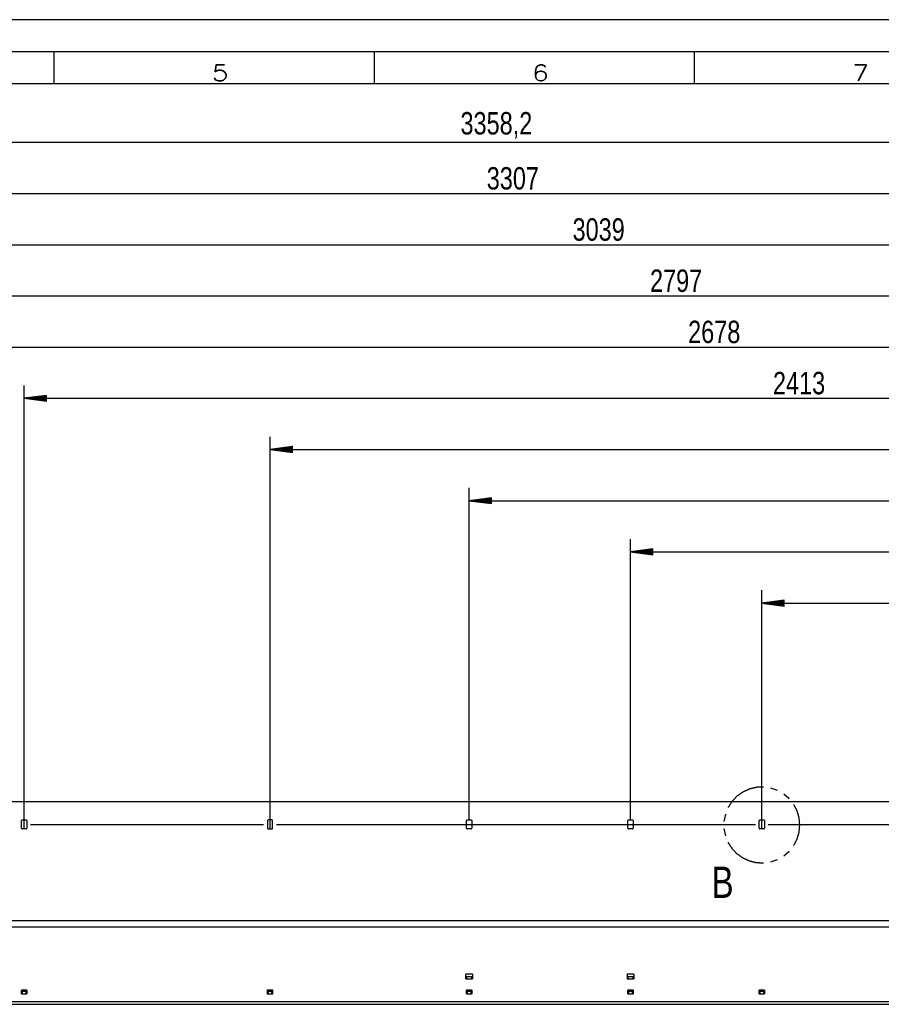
# Model space of a CAD drawing. Header units: millimetres. Extents: x -4 to 841, y -4 to 594.
# Tile 6 of 17: x 215 to 350, y 440 to 594. Entities that reach past the tile are written whole.
import ezdxf

# ---------------------------------------------------------------- set-up
doc = ezdxf.new("R2010")
doc.units = ezdxf.units.MM
doc.layers.add('1', color=7, linetype='Continuous')
doc.styles.add('SEACAD_Arial', font='arial.ttf', dxfattribs={"width": 0.75})
doc.styles.add('SEACAD_simplex_shx', font='simplex.shx', dxfattribs={"width": 0.587})

msp = doc.modelspace()

# ---------------------------------------------------------------- linework, layer by layer
at = {"layer": '1', "color": 7, "linetype": 'Continuous'}
for p, q in [((841, 594), (0, 594)), ((836, 589), (5, 589)), ((220.5, 584), (220.5, 589)), ((270.5, 584), (270.5, 589)), ((320.5, 584), (320.5, 589)), ((831, 584), (10, 584)), ((457.09, 574.83), (121.27, 574.83)), ((126.39, 566.83), (457.09, 566.83)), ((153.19, 558.83), (457.09, 558.83)), ((177.39, 550.83), (457.09, 550.83)), ((189.29, 542.83), (457.09, 542.83)), ((215.79, 467.53), (215.79, 536.83)), ((219.29, 535.29), (215.79, 534.83)), ((215.79, 534.83), (457.09, 534.83)), ((215.79, 534.83), (219.29, 534.37)), ((219.29, 534.83), (215.79, 534.83)), ((219.29, 534.83), (215.79, 534.83)), ((219.29, 534.88), (216.18, 534.88)), ((219.29, 534.78), (216.18, 534.78)), ((219.29, 534.93), (216.57, 534.93)), ((219.29, 534.73), (216.57, 534.73)), ((219.29, 534.98), (216.95, 534.98)), ((219.29, 534.67), (216.95, 534.67)), ((219.29, 535.03), (217.34, 535.03)), ((219.29, 534.62), (217.34, 534.62)), ((219.29, 535.08), (217.72, 535.08)), ((219.29, 534.57), (217.72, 534.57)), ((219.29, 535.13), (218.11, 535.13)), ((219.29, 534.52), (218.11, 534.52)), ((219.29, 535.18), (218.49, 535.18)), ((219.29, 534.47), (218.49, 534.47)), ((219.29, 535.23), (218.88, 535.23)), ((219.29, 534.42), (218.88, 534.42)), ((219.29, 535.28), (219.27, 535.28)), ((219.29, 535.28), (219.27, 535.28)), ((219.29, 534.37), (219.27, 534.37)), ((219.29, 534.37), (219.27, 534.37)), ((219.29, 534.37), (219.29, 535.29)), ((254.19, 467.53), (254.19, 528.83)), ((257.69, 527.29), (254.19, 526.83)), ((254.19, 526.83), (457.09, 526.83)), ((254.19, 526.83), (257.69, 526.37)), ((257.69, 526.83), (254.19, 526.83)), ((257.69, 526.83), (254.19, 526.83)), ((257.69, 526.88), (254.58, 526.88)), ((257.69, 526.78), (254.58, 526.78)), ((257.69, 526.93), (254.97, 526.93)), ((257.69, 526.73), (254.97, 526.73)), ((257.69, 526.98), (255.35, 526.98)), ((257.69, 526.67), (255.35, 526.67)), ((257.69, 527.03), (255.74, 527.03)), ((257.69, 526.62), (255.74, 526.62)), ((257.69, 527.08), (256.12, 527.08)), ((257.69, 526.57), (256.12, 526.57)), ((257.69, 527.13), (256.51, 527.13)), ((257.69, 526.52), (256.51, 526.52)), ((257.69, 527.18), (256.89, 527.18)), ((257.69, 526.47), (256.89, 526.47)), ((257.69, 527.23), (257.28, 527.23)), ((257.69, 526.42), (257.28, 526.42)), ((257.69, 527.28), (257.67, 527.28)), ((257.69, 527.28), (257.67, 527.28)), ((257.69, 526.37), (257.67, 526.37)), ((257.69, 526.37), (257.67, 526.37)), ((257.69, 526.37), (257.69, 527.29)), ((285.29, 468.93), (285.29, 520.83)), ((288.79, 519.29), (285.29, 518.83)), ((285.29, 518.83), (457.09, 518.83)), ((285.29, 518.83), (288.79, 518.37)), ((288.79, 518.83), (285.29, 518.83)), ((288.79, 518.83), (285.29, 518.83)), ((288.79, 518.88), (285.68, 518.88)), ((288.79, 518.78), (285.68, 518.78)), ((288.79, 518.93), (286.07, 518.93)), ((288.79, 518.73), (286.07, 518.73)), ((288.79, 518.98), (286.45, 518.98)), ((288.79, 518.67), (286.45, 518.67)), ((288.79, 519.03), (286.84, 519.03)), ((288.79, 518.62), (286.84, 518.62)), ((288.79, 519.08), (287.22, 519.08)), ((288.79, 518.57), (287.22, 518.57)), ((288.79, 519.13), (287.61, 519.13)), ((288.79, 519.18), (287.99, 519.18)), ((288.79, 519.23), (288.38, 519.23)), ((288.79, 519.28), (288.77, 519.28)), ((288.79, 519.28), (288.77, 519.28)), ((288.79, 518.37), (288.79, 519.29)), ((288.79, 518.52), (287.61, 518.52)), ((288.79, 518.47), (287.99, 518.47)), ((288.79, 518.42), (288.38, 518.42)), ((288.79, 518.37), (288.77, 518.37)), ((288.79, 518.37), (288.77, 518.37)), ((310.49, 468.93), (310.49, 512.83)), ((313.99, 511.29), (310.49, 510.83)), ((313.99, 510.88), (310.88, 510.88)), ((313.99, 510.93), (311.27, 510.93)), ((313.99, 510.98), (311.65, 510.98)), ((313.99, 511.03), (312.04, 511.03)), ((313.99, 511.08), (312.42, 511.08)), ((313.99, 511.13), (312.81, 511.13)), ((313.99, 511.18), (313.19, 511.18)), ((313.99, 511.23), (313.58, 511.23)), ((313.99, 511.28), (313.97, 511.28)), ((313.99, 511.28), (313.97, 511.28)), ((313.99, 510.37), (313.99, 511.29)), ((310.49, 510.83), (457.09, 510.83)), ((310.49, 510.83), (313.99, 510.37)), ((313.99, 510.83), (310.49, 510.83)), ((313.99, 510.83), (310.49, 510.83)), ((313.99, 510.78), (310.88, 510.78)), ((313.99, 510.73), (311.27, 510.73)), ((313.99, 510.67), (311.65, 510.67)), ((313.99, 510.62), (312.04, 510.62)), ((313.99, 510.57), (312.42, 510.57)), ((313.99, 510.52), (312.81, 510.52)), ((313.99, 510.47), (313.19, 510.47)), ((313.99, 510.42), (313.58, 510.42)), ((313.99, 510.37), (313.97, 510.37)), ((313.99, 510.37), (313.97, 510.37)), ((330.99, 467.53), (330.99, 504.83)), ((334.49, 503.29), (330.99, 502.83)), ((334.49, 503.18), (333.69, 503.18)), ((334.49, 503.23), (334.08, 503.23)), ((334.49, 503.28), (334.47, 503.28)), ((334.49, 503.28), (334.47, 503.28)), ((334.49, 502.37), (334.49, 503.29)), ((330.99, 502.83), (457.09, 502.83)), ((330.99, 502.83), (334.49, 502.37)), ((334.49, 502.83), (330.99, 502.83)), ((334.49, 502.83), (330.99, 502.83)), ((334.49, 502.88), (331.38, 502.88)), ((334.49, 502.78), (331.38, 502.78)), ((334.49, 502.93), (331.77, 502.93)), ((334.49, 502.73), (331.77, 502.73)), ((334.49, 502.98), (332.15, 502.98)), ((334.49, 502.67), (332.15, 502.67)), ((334.49, 503.03), (332.54, 503.03)), ((334.49, 502.62), (332.54, 502.62)), ((334.49, 503.08), (332.92, 503.08)), ((334.49, 502.57), (332.92, 502.57)), ((334.49, 503.13), (333.31, 503.13)), ((334.49, 502.52), (333.31, 502.52)), ((334.49, 502.47), (333.69, 502.47)), ((334.49, 502.42), (334.08, 502.42)), ((334.49, 502.37), (334.47, 502.37)), ((334.49, 502.37), (334.47, 502.37)), ((333.45, 473.55), (332.39, 473.92)), ((335.28, 472.25), (334.43, 472.99)), ((121.47, 471.83), (456.89, 471.83)), ((325.3, 469.83), (325.08, 468.72)), ((215.39, 467.63), (215.39, 468.83)), ((215.49, 468.93), (216.09, 468.93)), ((216.19, 468.83), (216.19, 467.63)), ((216.79, 468.23), (253.19, 468.23)), ((253.79, 468.83), (253.79, 467.63)), ((254.49, 468.93), (253.89, 468.93)), ((254.59, 467.63), (254.59, 468.83)), ((255.19, 468.23), (329.99, 468.23)), ((284.89, 467.63), (284.89, 468.83)), ((284.99, 468.93), (285.59, 468.93)), ((285.69, 468.83), (285.69, 467.63)), ((310.09, 467.63), (310.09, 468.83)), ((310.19, 468.93), (310.79, 468.93)), ((310.89, 468.83), (310.89, 467.63)), ((330.59, 467.63), (330.59, 468.83)), ((330.69, 468.93), (331.29, 468.93)), ((331.39, 468.83), (331.39, 467.63)), ((331.99, 468.23), (368.39, 468.23)), ((216.09, 467.53), (215.49, 467.53)), ((253.89, 467.53), (254.49, 467.53)), ((285.59, 467.53), (284.99, 467.53)), ((310.79, 467.53), (310.19, 467.53)), ((325.08, 467.59), (325.3, 466.48)), ((331.29, 467.53), (330.69, 467.53)), ((334.43, 463.32), (335.28, 464.06)), ((332.39, 462.39), (333.45, 462.76)), ((121.3, 453.21), (457.09, 453.21)), ((121.06, 452.22), (457.09, 452.22)), ((284.79, 444.11), (284.79, 444.81)), ((284.89, 444.89), (285.69, 444.89)), ((285.79, 444.81), (285.79, 444.11)), ((309.99, 444.11), (309.99, 444.81)), ((310.09, 444.89), (310.89, 444.89)), ((310.99, 444.81), (310.99, 444.11)), ((284.89, 444.46), (285.69, 444.46)), ((284.89, 444.46), (284.89, 444.04)), ((285.69, 444.04), (284.89, 444.04)), ((285.69, 444.04), (285.69, 444.46)), ((310.09, 444.46), (310.89, 444.46)), ((310.09, 444.46), (310.09, 444.04)), ((310.89, 444.04), (310.09, 444.04)), ((310.89, 444.04), (310.89, 444.46)), ((215.39, 441.77), (215.39, 442.34)), ((215.49, 442.41), (216.09, 442.41)), ((215.49, 442.13), (215.49, 441.7)), ((216.09, 442.13), (215.49, 442.13)), ((216.09, 441.7), (215.49, 441.7)), ((216.09, 441.7), (216.09, 442.13)), ((216.19, 442.34), (216.19, 441.77)), ((253.79, 441.77), (253.79, 442.34)), ((253.89, 442.41), (254.49, 442.41)), ((253.89, 442.13), (253.89, 441.7)), ((254.49, 442.13), (253.89, 442.13)), ((254.49, 441.7), (253.89, 441.7)), ((254.49, 441.7), (254.49, 442.13)), ((254.59, 442.34), (254.59, 441.77)), ((284.89, 441.77), (284.89, 442.34)), ((284.99, 442.41), (285.59, 442.41)), ((284.99, 442.13), (284.99, 441.7)), ((285.59, 442.13), (284.99, 442.13)), ((285.59, 441.7), (284.99, 441.7)), ((285.59, 441.7), (285.59, 442.13)), ((285.69, 442.34), (285.69, 441.77)), ((310.09, 441.77), (310.09, 442.34)), ((310.19, 442.41), (310.79, 442.41)), ((310.19, 442.13), (310.19, 441.7)), ((310.79, 442.13), (310.19, 442.13)), ((310.79, 441.7), (310.19, 441.7)), ((310.79, 441.7), (310.79, 442.13)), ((310.89, 442.34), (310.89, 441.77)), ((330.59, 441.77), (330.59, 442.34)), ((330.69, 442.41), (331.29, 442.41)), ((330.69, 442.13), (330.69, 441.7)), ((331.29, 442.13), (330.69, 442.13)), ((331.29, 441.7), (330.69, 441.7)), ((331.29, 441.7), (331.29, 442.13)), ((331.39, 442.34), (331.39, 441.77)), ((108.9, 440.13), (456.86, 440.13)), ((109.32, 440.54), (457.08, 440.54))]:
    msp.add_line(p, q, dxfattribs=at)
for centre, start, end in [((215.49, 468.83), 90, 180), ((216.09, 468.83), 0, 90), ((253.89, 468.83), 90, 180), ((254.49, 468.83), 0, 90), ((284.99, 468.83), 90, 180), ((285.59, 468.83), 0, 90), ((310.19, 468.83), 90, 180), ((310.79, 468.83), 0, 90), ((330.69, 468.83), 90, 180), ((331.29, 468.83), 0, 90), ((215.49, 467.63), 180, 270), ((216.09, 467.63), 270, 0), ((253.89, 467.63), 180, 270), ((254.49, 467.63), 270, 0), ((284.99, 467.63), 180, 270), ((285.59, 467.63), 270, 0), ((310.19, 467.63), 180, 270), ((310.79, 467.63), 270, 0), ((330.69, 467.63), 180, 270), ((331.29, 467.63), 270, 0)]:
    msp.add_arc(centre, 0.1, start, end, dxfattribs=at)
for points, knots in [([(331.27, 474.08), (330.15, 474.03), (329.05, 473.76), (328.02, 473.29), (327.1, 472.64), (326.32, 471.82), (325.71, 470.87)], [0, 0, 0.166669, 0.333332, 0.500001, 0.666666, 0.833335, 1, 1]), ([(336.92, 468.16), (336.82, 469.28), (336.5, 470.36), (335.98, 471.36)], [0, 0, 0.333334, 0.666667, 1, 1]), ([(335.98, 464.95), (336.5, 465.95), (336.82, 467.03), (336.92, 468.16)], [0, 0, 0.333329, 0.66667, 1, 1]), ([(325.71, 465.44), (326.32, 464.49), (327.1, 463.67), (328.02, 463.02), (329.05, 462.55), (330.15, 462.28), (331.27, 462.23)], [0, 0, 0.166669, 0.333334, 0.500002, 0.666667, 0.833332, 1, 1]), ([(284.79, 444.81), (284.82, 444.86), (284.89, 444.89)], [0, 0, 0.440306, 1, 1]), ([(285.69, 444.89), (285.76, 444.86), (285.79, 444.81)], [0, 0, 0.559694, 1, 1]), ([(309.99, 444.81), (310.02, 444.86), (310.09, 444.89)], [0, 0, 0.440306, 1, 1]), ([(310.89, 444.89), (310.96, 444.86), (310.99, 444.81)], [0, 0, 0.559628, 1, 1]), ([(284.79, 444.53), (284.82, 444.48), (284.89, 444.46)], [0, 0, 0.440306, 1, 1]), ([(284.89, 444.04), (284.82, 444.06), (284.79, 444.11)], [0, 0, 0.559846, 1, 1]), ([(285.69, 444.46), (285.76, 444.48), (285.79, 444.53)], [0, 0, 0.559694, 1, 1]), ([(285.79, 444.11), (285.76, 444.06), (285.69, 444.04)], [0, 0, 0.440154, 1, 1]), ([(309.99, 444.53), (310.02, 444.48), (310.09, 444.46)], [0, 0, 0.440306, 1, 1]), ([(310.09, 444.04), (310.02, 444.06), (309.99, 444.11)], [0, 0, 0.559846, 1, 1]), ([(310.89, 444.46), (310.96, 444.48), (310.99, 444.53)], [0, 0, 0.559628, 1, 1]), ([(310.99, 444.11), (310.96, 444.06), (310.89, 444.04)], [0, 0, 0.440221, 1, 1]), ([(215.39, 442.34), (215.42, 442.39), (215.49, 442.41)], [0, 0, 0.440154, 1, 1]), ([(215.39, 442.2), (215.42, 442.15), (215.49, 442.13)], [0, 0, 0.440306, 1, 1]), ([(215.49, 441.7), (215.42, 441.72), (215.39, 441.77)], [0, 0, 0.559846, 1, 1]), ([(216.09, 442.41), (216.16, 442.39), (216.19, 442.34)], [0, 0, 0.559846, 1, 1]), ([(216.09, 442.13), (216.16, 442.15), (216.19, 442.2)], [0, 0, 0.559694, 1, 1]), ([(216.19, 441.77), (216.16, 441.72), (216.09, 441.7)], [0, 0, 0.440154, 1, 1]), ([(253.79, 442.34), (253.82, 442.39), (253.89, 442.41)], [0, 0, 0.44011, 1, 1]), ([(253.79, 442.2), (253.82, 442.15), (253.89, 442.13)], [0, 0, 0.440262, 1, 1]), ([(253.89, 441.7), (253.82, 441.72), (253.79, 441.77)], [0, 0, 0.55989, 1, 1]), ([(254.49, 442.41), (254.56, 442.39), (254.59, 442.34)], [0, 0, 0.559846, 1, 1]), ([(254.49, 442.13), (254.56, 442.15), (254.59, 442.2)], [0, 0, 0.559694, 1, 1]), ([(254.59, 441.77), (254.56, 441.72), (254.49, 441.7)], [0, 0, 0.440154, 1, 1]), ([(284.89, 442.34), (284.92, 442.39), (284.99, 442.41)], [0, 0, 0.440154, 1, 1]), ([(284.89, 442.2), (284.92, 442.15), (284.99, 442.13)], [0, 0, 0.440306, 1, 1]), ([(284.99, 441.7), (284.92, 441.72), (284.89, 441.77)], [0, 0, 0.559846, 1, 1]), ([(285.59, 442.41), (285.66, 442.39), (285.69, 442.34)], [0, 0, 0.559846, 1, 1]), ([(285.59, 442.13), (285.66, 442.15), (285.69, 442.2)], [0, 0, 0.559694, 1, 1]), ([(285.69, 441.77), (285.66, 441.72), (285.59, 441.7)], [0, 0, 0.440154, 1, 1]), ([(310.09, 442.34), (310.12, 442.39), (310.19, 442.41)], [0, 0, 0.440154, 1, 1]), ([(310.09, 442.2), (310.12, 442.15), (310.19, 442.13)], [0, 0, 0.440306, 1, 1]), ([(310.19, 441.7), (310.12, 441.72), (310.09, 441.77)], [0, 0, 0.559846, 1, 1]), ([(310.79, 442.41), (310.86, 442.39), (310.89, 442.34)], [0, 0, 0.559846, 1, 1]), ([(310.79, 442.13), (310.86, 442.15), (310.89, 442.2)], [0, 0, 0.559694, 1, 1]), ([(310.89, 441.77), (310.86, 441.72), (310.79, 441.7)], [0, 0, 0.440154, 1, 1]), ([(330.59, 442.34), (330.62, 442.39), (330.69, 442.41)], [0, 0, 0.440154, 1, 1]), ([(330.59, 442.2), (330.62, 442.15), (330.69, 442.13)], [0, 0, 0.440306, 1, 1]), ([(330.69, 441.7), (330.62, 441.72), (330.59, 441.77)], [0, 0, 0.559846, 1, 1]), ([(331.29, 442.41), (331.36, 442.39), (331.39, 442.34)], [0, 0, 0.559846, 1, 1]), ([(331.29, 442.13), (331.36, 442.15), (331.39, 442.2)], [0, 0, 0.559694, 1, 1]), ([(331.39, 441.77), (331.36, 441.72), (331.29, 441.7)], [0, 0, 0.440154, 1, 1])]:
    msp.add_open_spline(points, degree=1, knots=knots, dxfattribs=at)

# ---------------------------------------------------------------- texts
at = {"layer": '1', "attachment_point": 7}
for s, insert, char_height, width, style in [('{\\fsimplex|b0||i0||c0|p34;\\C7;\\H2.5;\\W1.216;5}', (245.11, 584.43), 2.5, 4.7454, 'SEACAD_simplex_shx'), ('{\\fsimplex|b0||i0||c0|p34;\\C7;\\H2.5;\\W1.216;6}', (295.11, 584.43), 2.5, 4.7454, 'SEACAD_simplex_shx'), ('{\\fsimplex|b0||i0||c0|p34;\\C7;\\H2.5;\\W1.216;7}', (345.12, 584.43), 2.5, 4.7454, 'SEACAD_simplex_shx'), ('{\\fArial|b0||i0||c0|p34;\\C7;\\H3.5;\\W0.75;3358,2}', (283.93, 575.41), 3.5, 10.8804, 'SEACAD_Arial'), ('{\\fArial|b0||i0||c0|p34;\\C7;\\H3.5;\\W0.75;3307}', (288.03, 567.41), 3.5, 7.9131, 'SEACAD_Arial'), ('{\\fArial|b0||i0||c0|p34;\\C7;\\H3.5;\\W0.75;3039}', (301.43, 559.41), 3.5, 7.9131, 'SEACAD_Arial'), ('{\\fArial|b0||i0||c0|p34;\\C7;\\H3.5;\\W0.75;2797}', (313.53, 551.41), 3.5, 7.9131, 'SEACAD_Arial'), ('{\\fArial|b0||i0||c0|p34;\\C7;\\H3.5;\\W0.75;2678}', (319.48, 543.41), 3.5, 7.9131, 'SEACAD_Arial'), ('{\\fArial|b0||i0||c0|p34;\\C7;\\H3.5;\\W0.75;2413}', (332.73, 535.41), 3.5, 7.9131, 'SEACAD_Arial'), ('{\\fArial|b0||i0||c0|p34;\\C7;\\H4.9;\\W0.75;B}', (323.16, 456.75), 4.9, 3.4087, 'SEACAD_Arial')]:
    msp.add_mtext(s, dxfattribs=dict(at, insert=insert, char_height=char_height, width=width, style=style))

doc.saveas('drawing.dxf')
